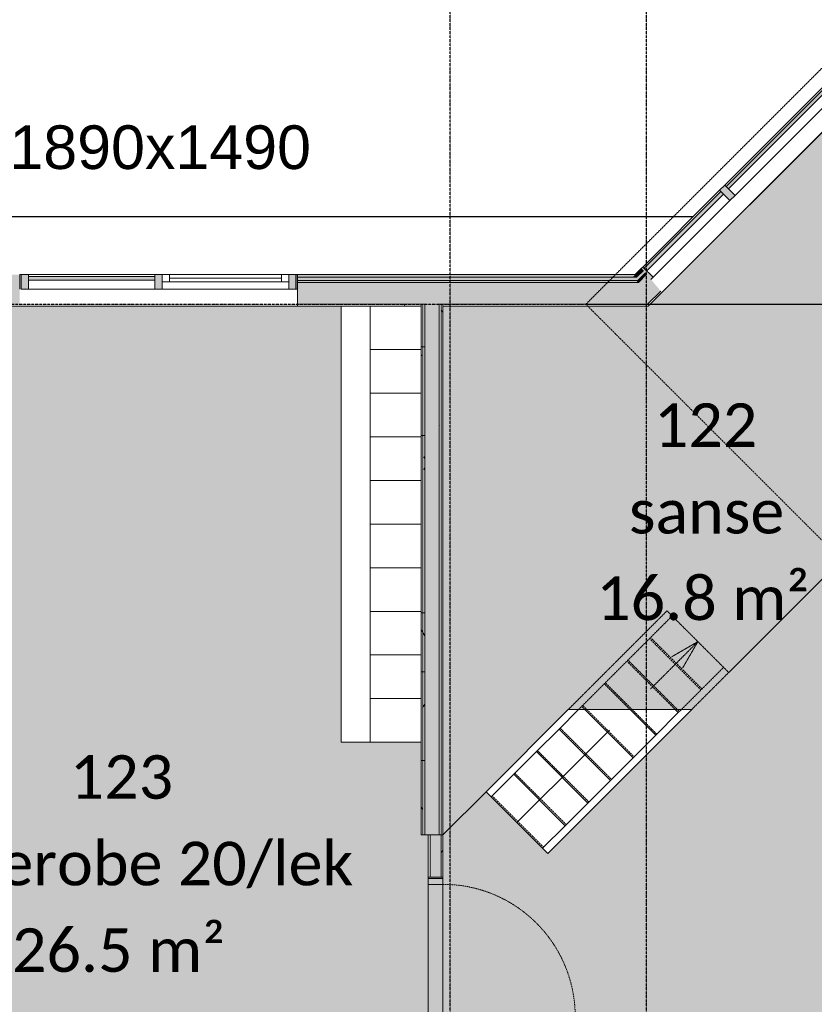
# Model space of a CAD drawing. Header units: millimetres. Extents: x -66110 to 16285, y -16697 to 38719.
# Tile 52 of 55: x -16760 to -11296, y 27585 to 34357. Entities that reach past the tile are written whole.
import ezdxf

# ---------------------------------------------------------------- set-up
doc = ezdxf.new("R2010")
doc.units = ezdxf.units.MM
for name, pattern in [('Dash 1mm', [2, 1, -1]), ('Grid Line', [5, 2, -1, 1, -1]), ('Overhead', [3.96875, 2.38125, -1.5875])]:
    doc.linetypes.add(name, pattern=pattern)
for name, color, linetype, lineweight in [('Curtain Panels', 7, 'Continuous', 9), ('Curtain Wall Mullions', 7, 'Continuous', 18), ('Doors', 7, 'Dash 1mm', 9), ('IfcAnnotation', 7, 'Continuous', 9), ('IfcCurtainWall', 7, 'Continuous', 9), ('IfcDoor', 7, 'Continuous', 9), ('IfcGrid', 7, 'Continuous', 9), ('IfcStair', 7, 'Continuous', 9), ('IfcWall', 7, 'Continuous', 9), ('IfcWindow', 7, 'Continuous', 9), ('Not Exported', 7, 'Continuous', 9), ('Windows', 7, 'Continuous', 9)]:
    doc.layers.add(name, color=color, linetype=linetype, lineweight=lineweight)
doc.layers.add('IfcFurniture', color=9, linetype='Continuous', lineweight=9, true_color=0x808080)
doc.styles.add('Calibri', font='calibri.ttf', dxfattribs={"height": 300})
doc.styles.add('Swis721 Lt BT', font='swissl.ttf', dxfattribs={"height": 300})
pattern_1 = [(0, (0, 0), (812.8, 203.2), [67.056, -542.544, 67.056, -542.544, -3251.2]), (0, (0, 0), (812.8, 203.2), [-1219.2, 67.056, -1152.144, 67.056, -542.544, -1422.4]), (0, (0, 0), (812.8, 203.2), [-3048, 67.056, -339.344, 67.056, -948.944]), (120, (304.8, 101.6), (-582.3764, 602.3054), [67.056, -542.544, 67.056, -542.544, -3251.2]), (120, (304.8, 101.6), (-582.3764, 602.3054), [-1219.2, 67.056, -1152.144, 67.056, -542.544, -1422.4]), (120, (304.8, 101.6), (-582.3764, 602.3054), [-3048, 67.056, -339.344, 67.056, -948.944]), (240, (406.4, 508), (-230.4236, -805.5054), [67.056, -542.544, 67.056, -542.544, -3251.2]), (240, (406.4, 508), (-230.4236, -805.5054), [-1219.2, 67.056, -1152.144, 67.056, -542.544, -1422.4]), (240, (406.4, 508), (-230.4236, -805.5054), [-3048, 67.056, -339.344, 67.056, -948.944])]

# ---------------------------------------------------------------- blocks, each defined once
blk = doc.blocks.new('Dør Enkel_Glassfelt - D10x21__Glassfelt-1556728-plan 01 ny 200')
at = {"layer": 'Doors', "color": 150, "linetype": 'Continuous', "true_color": 0x0080ff}
blk.add_line((455, 50), (455, 960), dxfattribs=at)
at = {"layer": 'Doors', "linetype": 'Continuous'}
for p, q in [((-495, -50), (-495, 50)), ((-495, 50), (-455, 50)), ((-455, 50), (-455, -50)), ((455, 50), (455, -50)), ((455, 50), (495, 50)), ((495, 50), (495, -50)), ((-455, -50), (-495, -50)), ((495, -50), (455, -50))]:
    blk.add_line(p, q, dxfattribs=at)
at = {"layer": 'Doors'}
blk.add_arc((455, 50), 910, 90, 180, dxfattribs=at)
at = {"layer": 'IfcDoor'}
for p, q in [((-455, 50), (455, 50)), ((-455, -50), (455, -50))]:
    blk.add_line(p, q, dxfattribs=at)
blk = doc.blocks.new('System Panel - Gf100-1861458-plan 01 ny 200')
at = {"layer": 'IfcCurtainWall', "true_color": 0x80ffff}
blk.add_hatch(color=131, dxfattribs=at).paths.add_polyline_path([(-373.5, 12.5), (373.5, 12.5), (373.5, 37.5), (-373.5, 37.5), (-373.5, 23.7)])
at = {"layer": 'Curtain Panels'}
for p, q in [((-373.5, 37.5), (373.5, 37.5)), ((-373.5, 12.5), (-373.5, 37.5)), ((373.5, 12.5), (-373.5, 12.5)), ((373.5, 12.5), (373.5, 37.5))]:
    blk.add_line(p, q, dxfattribs=at)
blk = doc.blocks.new('Rectangular Mullion - 50x100 høyre-1861456-plan 01 ny 200')
at = {"layer": 'IfcCurtainWall'}
for p, q in [((-12475.1, 32656), (-11946.9, 33184.2)), ((-11876.2, 33113.5), (-12404.4, 32585.3))]:
    blk.add_line(p, q, dxfattribs=at)
blk = doc.blocks.new('Rectangular Mullion - 50x100 høyre-1678875-plan 01 ny 200')
at = {"layer": 'IfcCurtainWall', "true_color": 0xa62f11}
blk.add_hatch(color=24, dxfattribs=at).paths.add_polyline_path([(-39.2, 50), (-60, 50), (-60, -50), (-47.9, -50), (-42.9, 8.1)])
at = {"layer": 'Curtain Wall Mullions'}
for p, q in [((-60, 50), (-39.2, 50)), ((-60, -50), (-60, 50)), ((-60, -50), (-47.9, -50))]:
    blk.add_line(p, q, dxfattribs=at)
blk = doc.blocks.new('System Panel - Gf100-1679022-plan 01 ny 200')
at = {"layer": 'IfcCurtainWall', "true_color": 0x80ffff}
blk.add_hatch(color=131, dxfattribs=at).paths.add_polyline_path([(-497.5, 12.5), (497.5, 12.5), (497.5, 37.5), (-497.5, 37.5)])
at = {"layer": 'Curtain Panels'}
for p, q in [((-497.5, 37.5), (497.5, 37.5)), ((-497.5, 12.5), (-497.5, 37.5)), ((497.5, 12.5), (-497.5, 12.5)), ((497.5, 12.5), (497.5, 37.5))]:
    blk.add_line(p, q, dxfattribs=at)
blk = doc.blocks.new('Rectangular Mullion - 50x100 høyre-1679020-plan 01 ny 200')
at = {"layer": 'IfcCurtainWall'}
for p, q in [((-11172.6, 33958.5), (-11166.2, 33964.8)), ((-11911.5, 33219.5), (-11208, 33923.1)), ((-11095.5, 33894.1), (-11101.9, 33887.8)), ((-11137.3, 33852.4), (-11840.8, 33148.8))]:
    blk.add_line(p, q, dxfattribs=at)
blk = doc.blocks.new('Rectangular Mullion - 50x100-1678872-plan 01 ny 200')
at = {"layer": 'IfcCurtainWall', "lineweight": 18, "true_color": 0xa62f11}
blk.add_hatch(color=24, dxfattribs=at).paths.add_polyline_path([(-25, -50), (-25, 50), (25, 50), (25, -50)])
at = {"layer": 'Curtain Wall Mullions'}
for p, q in [((25, 50), (-25, 50)), ((-25, 50), (-25, -50)), ((25, 50), (25, -50)), ((-25, -50), (25, -50))]:
    blk.add_line(p, q, dxfattribs=at)
blk = doc.blocks.new('Rectangular Mullion - 50x100 høyre-V38-plan 01 ny 200')
at = {"layer": 'IfcCurtainWall', "true_color": 0xa62f11}
h = blk.add_hatch(color=24, dxfattribs=at)
h.paths.add_polyline_path([(0, 50), (-1, 50), (0, -50)])
h.paths.add_polyline_path([(-10, 50), (-60, 50), (-60, -50), (-10, -50)])
at = {"layer": 'Curtain Wall Mullions'}
for p, q in [((-10, 50), (-60, 50)), ((-60, 50), (-60, -50)), ((-10, -50), (-10, 50)), ((0, 50), (-1, 50)), ((-1, 50), (-1, -50)), ((0, -50), (0, 50)), ((-60, -50), (-10, -50)), ((-1, -50), (0, -50))]:
    blk.add_line(p, q, dxfattribs=at)
blk = doc.blocks.new('Rectangular Mullion - 50x100 høyre-1696124-plan 01 ny 200')
at = {"layer": 'IfcCurtainWall'}
for p, q in [((-24804, 24000), (-24804, 24009)), ((-24704, 24009), (-24704, 24000))]:
    blk.add_line(p, q, dxfattribs=at)
blk = doc.blocks.new('System Panel - Gf100-1696909-plan 01 ny 200')
at = {"layer": 'IfcCurtainWall', "true_color": 0x80ffff}
blk.add_hatch(color=131, dxfattribs=at).paths.add_polyline_path([(435, 37.5), (-435, 37.5), (-435, 12.5), (435, 12.5)])
at = {"layer": 'Curtain Panels'}
for p, q in [((435, 37.5), (-435, 37.5)), ((-435, 37.5), (-435, 12.5)), ((-435, 12.5), (435, 12.5)), ((435, 12.5), (435, 37.5))]:
    blk.add_line(p, q, dxfattribs=at)
blk = doc.blocks.new('Curtain Wall-Awning - Curtain Wall-Awning-2075768-plan 01 ny 200')
at = {"layer": 'IfcWindow'}
for p, q in [((435, 50), (-435, 50)), ((-435, 0), (435, 0))]:
    blk.add_line(p, q, dxfattribs=at)
at = {"layer": 'Windows'}
for p, q in [((-435, 50), (-435, 0)), ((-435, 50), (-385, 50)), ((-435, 0), (-435, 50)), ((-385, 0), (-435, 0)), ((-385, 50), (-385, 0)), ((-385, 24.6), (385, 24.6)), ((435, 50), (385, 50)), ((385, 50), (385, 0)), ((385, 0), (435, 0)), ((435, 0), (435, 50)), ((435, 0), (435, 50))]:
    blk.add_line(p, q, dxfattribs=at)
blk = doc.blocks.new('Rectangular Mullion - 50x100 venstre-V33-plan 01 ny 200')
at = {"layer": 'IfcCurtainWall', "true_color": 0xa62f11}
blk.add_hatch(color=24, dxfattribs=at).paths.add_polyline_path([(-31.8, 50), (-10, 50), (-10, -50), (-60, -50), (-60, 50)])
at = {"layer": 'Curtain Wall Mullions'}
for p, q in [((-60, -50), (-60, 50)), ((-60, 50), (-10, 50)), ((-10, 50), (-10, -50)), ((-1, 50), (0, 50)), ((-1, -50), (-1, 50)), ((0, 50), (0, -50)), ((-10, -50), (-60, -50)), ((0, -50), (-1, -50))]:
    blk.add_line(p, q, dxfattribs=at)
blk = doc.blocks.new('Rectangular Mullion - 50x100-1696125-plan 01 ny 200')
at = {"layer": 'IfcCurtainWall'}
for p, q in [((-24804, 22160), (-24804, 23030)), ((-24704, 23030), (-24704, 22160))]:
    blk.add_line(p, q, dxfattribs=at)
blk = doc.blocks.new('Rectangular Mullion - 50x100-1696905-plan 01 ny 200')
at = {"layer": 'IfcCurtainWall', "true_color": 0xa62f11}
blk.add_hatch(color=24, dxfattribs=at).paths.add_polyline_path([(25, -50), (-25, -50), (-25, 50), (25, 50)])
at = {"layer": 'Curtain Wall Mullions'}
for p, q in [((-25, 50), (25, 50)), ((-25, -50), (-25, 50)), ((25, 50), (25, -50)), ((25, -50), (-25, -50))]:
    blk.add_line(p, q, dxfattribs=at)
blk = doc.blocks.new('_furniture_boks instance - _furniture_boks instance-V2-plan 01 ny 200')
at = {"layer": 'IfcFurniture'}
for p, q in [((150, 175), (-150, 175)), ((-150, 175), (-150, -175)), ((150, -175), (150, 175)), ((-150, -175), (150, -175))]:
    blk.add_line(p, q, dxfattribs=at)
blk = doc.blocks.new('_furniture_boks instance - _furniture_boks instance-V52-plan 01 ny 200')
at = {"layer": 'IfcFurniture'}
for p, q in [((1500, 100), (-1500, 100)), ((-1500, 100), (-1500, -100))]:
    blk.add_line(p, q, dxfattribs=at)

msp = doc.modelspace()

# ---------------------------------------------------------------- hatches: boundary and pattern name
at = {"layer": 'IfcWall', "true_color": 0xa62f11}
msp.add_hatch(color=24, dxfattribs=at).paths.add_polyline_path([(-12546, 32585.1), (-12519.1, 32585.1), (-12471.3, 32632.9), (-12483.6, 32647.5), (-12527, 32604.1)])
h = msp.add_hatch(color=24, dxfattribs=at)
h.paths.add_polyline_path([(-17475.2, 32585.1), (-16760, 32585.1), (-16760, 32604.1), (-17475.2, 32604.1)])
h.paths.add_polyline_path([(-18285, 32585.1), (-18080.1, 32585.1), (-18080.1, 32604.1), (-18285, 32604.1)])
h.paths.add_polyline_path([(-12546, 32585.1), (-12527, 32604.1), (-14850, 32604.1), (-14850, 32585.1), (-12682.1, 32585.1)])
at = {"layer": 'IfcWall', "true_color": 0xf0f0f0}
h = msp.add_hatch(color=7, dxfattribs=at)
h.paths.add_polyline_path([(-18250, 32562.1), (-18080.1, 32562.1), (-18080.1, 32585.1), (-18262, 32585.1), (-18262, 32562.1)])
h.paths.add_polyline_path([(-17475.2, 32562.1), (-16760, 32562.1), (-16760, 32585.1), (-17475.2, 32585.1)])
h.paths.add_polyline_path([(-12569, 32562.1), (-12542.1, 32562.1), (-12519.1, 32585.1), (-14850, 32585.1), (-14850, 32562.1), (-12682.1, 32562.1)])
at = {"layer": 'IfcWall', "true_color": 0xffffcd}
for points in [[(-12455, 32400.1), (-12442.5, 32400.1), (-12352, 32490.6), (-12448.7, 32606), (-12654.6, 32400.1), (-12504.6, 32400.1)], [(-13875, 28750), (-13875, 32400.1), (-13975, 32400.1), (-13975, 28750)]]:
    msp.add_hatch(color=7, dxfattribs=at).paths.add_polyline_path(points)
at = {"layer": 'IfcWall', "true_color": 0xf0f0f0}
msp.add_hatch(color=7, dxfattribs=at).paths.add_polyline_path([(-12509.6, 32562.1), (-12456.5, 32615.2), (-12471.3, 32632.9), (-12542.1, 32562.1), (-12519.1, 32562.1)])
at = {"layer": 'IfcWall', "true_color": 0x787878}
msp.add_hatch(color=8, dxfattribs=at).paths.add_polyline_path([(-12521.6, 32550.1), (-12504.6, 32550.1), (-12448.7, 32606), (-12456.5, 32615.2), (-12519.1, 32552.6)])
h = msp.add_hatch(color=8, dxfattribs=at)
h.paths.add_polyline_path([(-17475.2, 32550.1), (-16760, 32550.1), (-16760, 32562.1), (-17475.2, 32562.1)])
h.paths.add_polyline_path([(-18100, 32550.1), (-18080.1, 32550.1), (-18080.1, 32562.1), (-18250, 32562.1), (-18250, 32550.1), (-18153.6, 32550.1)])
h.paths.add_polyline_path([(-12542.1, 32550.1), (-12521.6, 32550.1), (-12509.6, 32562.1), (-14850, 32562.1), (-14850, 32550.1), (-12546, 32550.1)])
at = {"layer": 'IfcWall', "true_color": 0xffffcd}
h = msp.add_hatch(color=7, dxfattribs=at)
h.paths.add_polyline_path([(-18080.1, 32400.1), (-18080.1, 32550.1), (-18100, 32550.1), (-18100, 32400.1), (-18087.5, 32400.1)])
h.paths.add_polyline_path([(-12731, 32400.1), (-12654.6, 32400.1), (-12504.6, 32550.1), (-14850, 32550.1), (-14850, 32400.1), (-12743.5, 32400.1)])
h.paths.add_polyline_path([(-17419.6, 32400.1), (-16760, 32400.1), (-16760, 32550.1), (-17475.2, 32550.1), (-17475.2, 32400.1), (-17432.1, 32400.1)])
at = {"layer": 'IfcWall', "true_color": 0x787878}
h = msp.add_hatch(dxfattribs=at)
h.set_pattern_fill('FP_1', color=8, style=0, pattern_type=2)
h.set_pattern_definition(pattern_1)
h.paths.add_polyline_path([(-12455, 32387.6), (-12437.3, 32387.6), (-12343.9, 32481), (-12352, 32490.6), (-12442.5, 32400.1)])
h = msp.add_hatch(dxfattribs=at)
h.set_pattern_fill('FP_1', color=8, style=0, pattern_type=2)
h.set_pattern_definition(pattern_1)
h.paths.add_polyline_path([(-14000, 32387.6), (-14000, 32400.1), (-14850, 32400.1), (-14850, 32387.6), (-14350, 32387.6)])
h.paths.add_polyline_path([(-12455, 32387.6), (-12442.5, 32400.1), (-13850, 32400.1), (-13850, 32387.6), (-12654.6, 32387.6)])
h.paths.add_polyline_path([(-16760, 32387.6), (-16760, 32400.1), (-17419.6, 32400.1), (-17419.6, 32387.6), (-17069.6, 32387.6)])
h.paths.add_polyline_path([(-18087.5, 32387.6), (-18080.1, 32387.6), (-18080.1, 32400.1), (-18087.5, 32400.1)])
h = msp.add_hatch(dxfattribs=at)
h.set_pattern_fill('FP_1', color=8, style=0, pattern_type=2)
h.set_pattern_definition(pattern_1)
h.paths.add_polyline_path([(-14000, 28750), (-13987.5, 28750), (-13987.5, 32400.1), (-14000, 32400.1), (-14000, 29387.6)])
h = msp.add_hatch(dxfattribs=at)
h.set_pattern_fill('FP_1', color=8, style=0, pattern_type=2)
h.set_pattern_definition(pattern_1)
h.paths.add_polyline_path([(-13975, 28750), (-13975, 32400.1), (-13987.5, 32400.1), (-13987.5, 28750)])
h = msp.add_hatch(dxfattribs=at)
h.set_pattern_fill('FP_1', color=8, style=0, pattern_type=2)
h.set_pattern_definition(pattern_1)
h.paths.add_polyline_path([(-13875, 28750), (-13862.5, 28750), (-13862.5, 32400.1), (-13875, 32400.1), (-13875, 30141.5)])
h = msp.add_hatch(dxfattribs=at)
h.set_pattern_fill('FP_1', color=8, style=0, pattern_type=2)
h.set_pattern_definition(pattern_1)
h.paths.add_polyline_path([(-13850, 28750), (-13850, 32400.1), (-13862.5, 32400.1), (-13862.5, 28750)])
h = msp.add_hatch(dxfattribs=at)
h.set_pattern_fill('FP_1', color=8, style=0, pattern_type=2)
h.set_pattern_definition(pattern_1)
h.paths.add_polyline_path([(-13950, 21587.6), (-13937.5, 21587.6), (-13937.5, 22800), (-13950, 22800), (-13950, 21600.1)])
h.paths.add_polyline_path([(-13950, 23810), (-13937.5, 23810), (-13937.5, 24725), (-13950, 24725), (-13950, 24700)])
h.paths.add_polyline_path([(-13950, 24825), (-13937.5, 24825), (-13937.5, 25700), (-13950, 25700), (-13950, 24837.5)])
h.paths.add_polyline_path([(-13937.5, 26710), (-13937.5, 27450), (-13950, 27450), (-13950, 26710)])
h.paths.add_polyline_path([(-13937.5, 28460), (-13937.5, 28750), (-13950, 28750), (-13950, 28460)])
at = {"layer": 'IfcWall', "true_color": 0xffffcd}
h = msp.add_hatch(color=7, dxfattribs=at)
h.paths.add_polyline_path([(-13937.5, 21600.1), (-13862.5, 21600.1), (-13862.5, 22800), (-13937.5, 22800), (-13937.5, 21675.1)])
h.paths.add_polyline_path([(-13862.5, 23810), (-13862.5, 25700), (-13937.5, 25700), (-13937.5, 23810)])
h.paths.add_polyline_path([(-13937.5, 26710), (-13862.5, 26710.6), (-13862.5, 27450), (-13937.5, 27450), (-13937.5, 26710.6)])
h.paths.add_polyline_path([(-13937.5, 28460), (-13862.5, 28460), (-13862.5, 28750), (-13937.5, 28750)])
at = {"layer": 'IfcWall', "true_color": 0x787878}
h = msp.add_hatch(dxfattribs=at)
h.set_pattern_fill('FP_1', color=8, style=0, pattern_type=2)
h.set_pattern_definition(pattern_1)
h.paths.add_polyline_path([(-13850, 21675.1), (-13850, 22800), (-13862.5, 22800), (-13862.5, 21675.1)])
h.paths.add_polyline_path([(-13850, 23810), (-13850, 25312.5), (-13862.5, 25312.5), (-13862.5, 23810)])
h.paths.add_polyline_path([(-13862.5, 25387.5), (-13850, 25387.5), (-13850, 25700), (-13862.5, 25700), (-13862.5, 25400)])
h.paths.add_polyline_path([(-13862.5, 26710), (-13850, 26710.6), (-13850, 27300), (-13862.5, 27300), (-13862.5, 26710.6)])
h.paths.add_polyline_path([(-13862.5, 27375), (-13850, 27375), (-13850, 27450), (-13862.5, 27450), (-13862.5, 27387.5)])
h.paths.add_polyline_path([(-13850, 28460), (-13850, 28750), (-13862.5, 28750), (-13862.5, 28460)])
at = {"layer": 'Not Exported', "true_color": 0xedfae6}
h = msp.add_hatch(color=7, dxfattribs=at)
h.paths.add_polyline_path([(-12237.5, 27337.5), (-11227.5, 27337.5), (-11227.5, 27387.5), (-11112.5, 27387.5), (-11112.5, 30905.2), (-9617.7, 32400), (-11021.3, 33803.6), (-12110.2, 32714.7), (-12437.3, 32387.6), (-13850, 32387.6), (-13850, 28460), (-13900, 28460), (-13900, 27450), (-13850, 27450), (-13850, 27387.5), (-12237.5, 27387.5), (-12237.5, 27375)])
h.paths.add_polyline_path([(-13128.8, 28622.6), (-13553.1, 29046.9), (-12987.4, 29612.6), (-12138.9, 29612.6), (-13093.5, 28658)])
msp.add_hatch(color=7, dxfattribs=at).paths.add_polyline_path([(-14000, 24775), (-14000, 24850), (-13950, 24850), (-13950, 25700), (-13900, 25700), (-13900, 26710), (-13950, 26710.6), (-13950, 27450), (-13900, 27450), (-13900, 28460), (-13950, 28460), (-13950, 28750), (-14000, 28750), (-14000, 29387.6), (-14550, 29387.6), (-14550, 32387.6), (-16869.6, 32387.6), (-16869.6, 29387.6), (-17419.6, 29387.6), (-17419.6, 29240.1), (-18202.5, 29240.1), (-18202.5, 29360.1), (-19412.5, 29360.1), (-19412.5, 28787.6), (-20012.5, 28787.6), (-20012.5, 28450), (-20062.5, 28450), (-20062.5, 27440), (-20012.5, 27440), (-20012.5, 27350), (-18962.5, 27350), (-18962.5, 27287.5), (-17952.5, 27287.5), (-17952.5, 27350), (-17689.6, 27350), (-17689.6, 27500), (-15889.6, 27500), (-15889.6, 27350), (-15600, 27350), (-15600, 27175), (-15650, 27175), (-15650, 26365), (-15600, 26365), (-15600, 24850), (-15010, 24850), (-15010, 24775), (-14613.2, 24775)])

# ---------------------------------------------------------------- linework, layer by layer
at = {"layer": 'IfcAnnotation', "linetype": 'Overhead', "lineweight": 25}
for p, q in [((-12866.7, 32400.1), (-11021.2, 34245.6)), ((-12131.1, 33000), (-25600, 33000)), ((-12866.7, 32400.1), (-9175.6, 32400.1)), ((-11021.2, 30554.5), (-12866.7, 32400.1))]:
    msp.add_line(p, q, dxfattribs=at)
at = {"layer": 'IfcAnnotation', "lineweight": 18}
for p, q in [((-11884.3, 29867.2), (-11109.1, 30642.4)), ((-13553.1, 29046.9), (-13850, 28750))]:
    msp.add_line(p, q, dxfattribs=at)
at = {"layer": 'IfcGrid', "color": 9, "linetype": 'Grid Line', "lineweight": 25, "true_color": 0xc0c0c0}
for p, q in [((-13800, -6068.3), (-13800, 34991.8)), ((-12450, -6068.3), (-12450, 34991.8)), ((-55874.3, 32400.1), (4529.7, 32400.1))]:
    msp.add_line(p, q, dxfattribs=at)
at = {"layer": 'IfcStair', "linetype": 'Overhead'}
for p, q in [((-12987.4, 29612.6), (-12308.6, 30291.4)), ((-12273.2, 30256.1), (-12308.6, 30291.4)), ((-12916.7, 29612.6), (-12273.2, 30256.1)), ((-12273.2, 30256.1), (-11919.7, 29902.5)), ((-12428.8, 30100.5), (-12075.2, 29746.9)), ((-12421.7, 30107.6), (-12068.2, 29754)), ((-12584.4, 29944.9), (-12252, 29612.6)), ((-12577.3, 29952), (-12237.9, 29612.6)), ((-12209.6, 29612.6), (-11919.7, 29902.5)), ((-12138.9, 29612.6), (-11884.3, 29867.2)), ((-11884.3, 29867.2), (-11919.7, 29902.5)), ((-12739.9, 29789.4), (-12563.1, 29612.6)), ((-12732.8, 29796.4), (-12549, 29612.6)), ((-12895.5, 29633.8), (-12874.3, 29612.6)), ((-12888.4, 29640.9), (-12860.1, 29612.6)), ((-12860.1, 29612.6), (-12534.9, 29287.3)), ((-12549, 29612.6), (-12379.3, 29442.9)), ((-12237.9, 29612.6), (-12223.7, 29598.5)), ((-13044, 29485.3), (-12690.4, 29131.8)), ((-13199.5, 29329.8), (-12846, 28976.2)), ((-13355.1, 29174.2), (-13001.5, 28820.6)), ((-13510.7, 29018.6), (-13157.1, 28665.1))]:
    msp.add_line(p, q, dxfattribs=at)
at = {"layer": 'IfcStair'}
for p, q in [((-13553.1, 29046.9), (-12987.4, 29612.6)), ((-13128.8, 28622.6), (-12138.9, 29612.6)), ((-13051, 29478.2), (-12916.7, 29612.6)), ((-12138.9, 29612.6), (-12987.4, 29612.6)), ((-12874.3, 29612.6), (-12541.9, 29280.3)), ((-12563.1, 29612.6), (-12386.4, 29435.8)), ((-12252, 29612.6), (-12230.8, 29591.4)), ((-12230.8, 29591.4), (-12209.6, 29612.6)), ((-12386.4, 29435.8), (-12230.8, 29591.4)), ((-13206.6, 29322.7), (-13051, 29478.2)), ((-13051, 29478.2), (-12697.5, 29124.7)), ((-12541.9, 29280.3), (-12386.4, 29435.8)), ((-13362.2, 29167.1), (-13206.6, 29322.7)), ((-13206.6, 29322.7), (-12853.1, 28969.1)), ((-12697.5, 29124.7), (-12541.9, 29280.3)), ((-13517.7, 29011.6), (-13362.2, 29167.1)), ((-13362.2, 29167.1), (-13008.6, 28813.6)), ((-12853.1, 28969.1), (-12697.5, 29124.7)), ((-13553.1, 29046.9), (-13517.7, 29011.6)), ((-13517.7, 29011.6), (-13164.2, 28658)), ((-13008.6, 28813.6), (-12853.1, 28969.1)), ((-13164.2, 28658), (-13008.6, 28813.6)), ((-13164.2, 28658), (-13128.8, 28622.6))]:
    msp.add_line(p, q, dxfattribs=at)
at = {"layer": 'IfcWall'}
for p, q in [((-11021.3, 33803.6), (-12343.9, 32481)), ((-16759, 32604.1), (-16750, 32604.1)), ((-12519.1, 32585.1), (-14850, 32585.1)), ((-12471.3, 32632.9), (-12519.1, 32585.1)), ((-12456.5, 32615.2), (-12509.6, 32562.1)), ((-12448.7, 32606), (-12504.6, 32550.1)), ((-12509.6, 32562.1), (-14850, 32562.1)), ((-12504.6, 32550.1), (-14850, 32550.1)), ((-12352, 32490.6), (-12442.5, 32400.1)), ((-14850, 32387.6), (-16760, 32387.6)), ((-14850, 32400.1), (-13975, 32400.1)), ((-14000, 32400.1), (-14000, 32387.6)), ((-13987.5, 32400.1), (-13987.5, 28750)), ((-13975, 32400.1), (-13975, 28750)), ((-12442.5, 32400.1), (-13875, 32400.1)), ((-13850, 32400.1), (-13875, 32400.1)), ((-13875, 32400.1), (-13875, 28750)), ((-13862.5, 32400.1), (-13862.5, 28460)), ((-13850, 32400.1), (-13850, 32387.6)), ((-13937.5, 28460), (-13937.5, 28750))]:
    msp.add_line(p, q, dxfattribs=at)
at = {"layer": 'IfcWall', "lineweight": 18}
for p, q in [((-12527, 32604.1), (-12483.6, 32647.5)), ((-12527, 32604.1), (-14850, 32604.1)), ((-14850, 32387.6), (-14850, 32604.1)), ((-12437.3, 32387.6), (-12343.9, 32481)), ((-14350, 32387.6), (-14850, 32387.6)), ((-12437.3, 32387.6), (-13850, 32387.6)), ((-13850, 28460), (-13850, 32387.6)), ((-14000, 29387.6), (-14000, 28750)), ((-13850, 28750), (-14000, 28750)), ((-13950, 28750), (-13950, 28460)), ((-13950, 28460), (-13850, 28460))]:
    msp.add_line(p, q, dxfattribs=at)
at = {"layer": 'Not Exported', "linetype": 'Overhead'}
for p, q in [((-12421.7, 29754), (-12096.4, 30079.3)), ((-12096.4, 30079.3), (-12275.8, 29975.8)), ((-12096.4, 30079.3), (-12200, 29900))]:
    msp.add_line(p, q, dxfattribs=at)
at = {"layer": 'Not Exported'}
for p, q in [((-12718.7, 29457), (-12704.6, 29471.2)), ((-12874.3, 29301.5), (-12718.7, 29457)), ((-13029.8, 29145.9), (-12874.3, 29301.5)), ((-13185.4, 28990.3), (-13029.8, 29145.9)), ((-13341, 28834.8), (-13185.4, 28990.3))]:
    msp.add_line(p, q, dxfattribs=at)
at = {"layer": 'Not Exported', "flags": 128}
for points in [[(-12437.3, 32387.6), (-13850, 32387.6), (-13850, 28750), (-13850, 27387.5), (-12337.5, 27387.5), (-11112.5, 27387.5), (-11112.5, 30905.2), (-9617.7, 32400), (-11021.3, 33803.6)], [(-14000, 32387.6), (-17419.6, 32387.6), (-17419.6, 29360.1), (-17419.6, 29240.1), (-18202.5, 29240.1), (-18202.5, 29360.1), (-20012.5, 29360.1), (-20012.5, 27350), (-18500, 27350), (-18450, 27350), (-17043.8, 27350), (-15600, 27350), (-15600, 25910), (-15600, 24850), (-13950, 24850), (-13950, 25350), (-13950, 27337.5), (-13950, 28750), (-14000, 28750)]]:
    msp.add_lwpolyline(points, close=True, dxfattribs=at)

# ---------------------------------------------------------------- block references
at = {"layer": 'Curtain Panels', "rotation": 45.00000000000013}
for name, p in [('System Panel - Gf100-1679022-plan 01 ny 200', (-11524.4, 33536)), ('System Panel - Gf100-1861458-plan 01 ny 200', (-12175.6, 32884.7))]:
    msp.add_blockref(name, p, dxfattribs=at)
at = {"layer": 'Curtain Wall Mullions', "extrusion": (0, 0, -1), "rotation": 134.9999999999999}
msp.add_blockref('Rectangular Mullion - 50x100-1678872-plan 01 ny 200', (11893.9, 33166.5), dxfattribs=at)
at = {"layer": 'IfcCurtainWall'}
for name, p in [('Rectangular Mullion - 50x100 høyre-1679020-plan 01 ny 200', (0, 0)), ('Rectangular Mullion - 50x100 høyre-1861456-plan 01 ny 200', (0, 0)), ('System Panel - Gf100-1696909-plan 01 ny 200', (-16265, 32554.1))]:
    msp.add_blockref(name, p, dxfattribs=at)
for name, p, rotation in [('Rectangular Mullion - 50x100 høyre-1678875-plan 01 ny 200', (-12482.1, 32578.2), 225.0000000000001), ('Rectangular Mullion - 50x100 høyre-V38-plan 01 ny 200', (-16760, 32554.1), 180), ('Rectangular Mullion - 50x100-1696125-plan 01 ny 200', (-38860, 7800.1), 270), ('Rectangular Mullion - 50x100-1696125-plan 01 ny 200', (-37940, 7800.1), 270), ('Rectangular Mullion - 50x100 høyre-1696124-plan 01 ny 200', (-38860, 7800.1), 270)]:
    msp.add_blockref(name, p, dxfattribs=dict(at, rotation=rotation))
at = {"layer": 'IfcCurtainWall', "extrusion": (0, 0, -1), "rotation": 180}
for name, p in [('Rectangular Mullion - 50x100-1696905-plan 01 ny 200', (15805, 32554.1)), ('Rectangular Mullion - 50x100 venstre-V33-plan 01 ny 200', (14850, 32554.1))]:
    msp.add_blockref(name, p, dxfattribs=at)
at = {"layer": 'IfcDoor', "rotation": 269.9999999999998}
msp.add_blockref('Dør Enkel_Glassfelt - D10x21__Glassfelt-1556728-plan 01 ny 200', (-13900, 27955), dxfattribs=at)
at = {"layer": 'IfcFurniture'}
for name, p, rotation in [('_furniture_boks instance - _furniture_boks instance-V52-plan 01 ny 200', (-14450, 30887.6), 89.99999999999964), ('_furniture_boks instance - _furniture_boks instance-V2-plan 01 ny 200', (-14175, 32237.6), 269.9999999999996), ('_furniture_boks instance - _furniture_boks instance-V2-plan 01 ny 200', (-14175, 31937.6), 269.9999999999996), ('_furniture_boks instance - _furniture_boks instance-V2-plan 01 ny 200', (-14175, 31637.6), 269.9999999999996), ('_furniture_boks instance - _furniture_boks instance-V2-plan 01 ny 200', (-14175, 31337.6), 269.9999999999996), ('_furniture_boks instance - _furniture_boks instance-V2-plan 01 ny 200', (-14175, 31037.6), 269.9999999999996), ('_furniture_boks instance - _furniture_boks instance-V2-plan 01 ny 200', (-14175, 30737.6), 269.9999999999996), ('_furniture_boks instance - _furniture_boks instance-V2-plan 01 ny 200', (-14175, 30437.6), 269.9999999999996), ('_furniture_boks instance - _furniture_boks instance-V2-plan 01 ny 200', (-14175, 30137.6), 269.9999999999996), ('_furniture_boks instance - _furniture_boks instance-V2-plan 01 ny 200', (-14175, 29837.6), 269.9999999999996), ('_furniture_boks instance - _furniture_boks instance-V2-plan 01 ny 200', (-14175, 29537.6), 269.9999999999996)]:
    msp.add_blockref(name, p, dxfattribs=dict(at, rotation=rotation))
at = {"layer": 'Windows'}
msp.add_blockref('Curtain Wall-Awning - Curtain Wall-Awning-2075768-plan 01 ny 200', (-15345, 32554.1), dxfattribs=at)

# ---------------------------------------------------------------- texts
at = {"layer": 'IfcAnnotation', "insert": (-16830.9, 33630.1), "char_height": 300, "width": 2405.062, "attachment_point": 1, "style": 'Swis721 Lt BT'}
msp.add_mtext('1890x1490', dxfattribs=at)
at = {"layer": 'Not Exported', "char_height": 300, "attachment_point": 1, "style": 'Calibri'}
for s, insert, width in [('122', (-12398.6, 31718.4), 913.924), ('sanse', (-12570.6, 31123.1), 1330.801), ('16.8 m²', (-12795.5, 30527.8), 1859.915), ('123', (-16415.8, 29298.3), 913.924), ('garderobe 20/lek', (-17751.9, 28703), 4136.707), ('26.5 m²', (-16812.7, 28107.7), 1859.915)]:
    msp.add_mtext(s, dxfattribs=dict(at, insert=insert, width=width))

doc.saveas('drawing.dxf')
